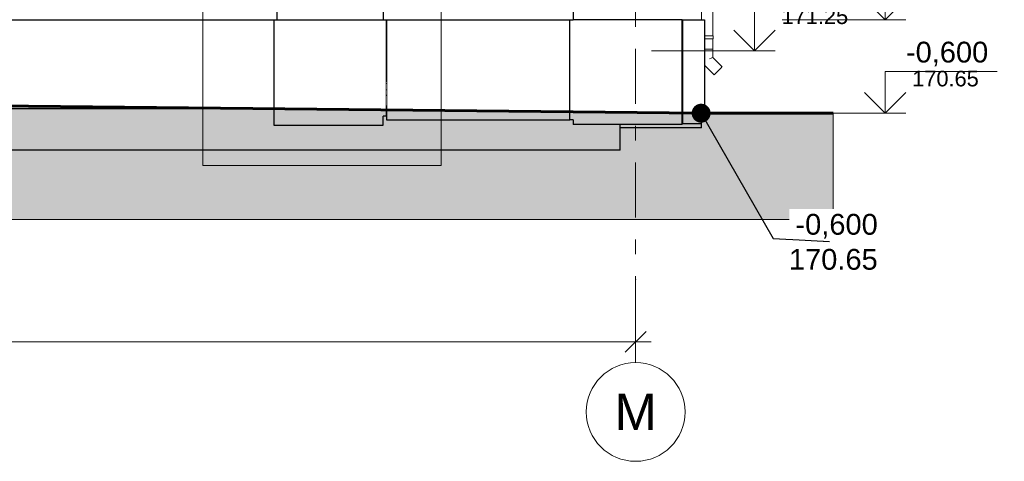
# Model space of a CAD drawing. Header units: millimetres. Extents: x -28821 to 130709, y -7627 to 10914.
# Tile 41 of 111: x 54045 to 63519, y -7627 to -3377. Entities that reach past the tile are written whole.
import ezdxf
from ezdxf.enums import TextEntityAlignment as Align

# ---------------------------------------------------------------- set-up
doc = ezdxf.new("R2010")
doc.units = ezdxf.units.MM
doc.header["$MEASUREMENT"] = 0
doc.set_wipeout_variables(frame=1)
doc.linetypes.add('Wipeout_Contour', pattern=[1000, 0, -1000])
doc.linetypes.add('Штрих-Штриховая', pattern=[1093.611073, 529.166651, -211.666656, 141.111112, -211.666656])
for name, color, linetype, lineweight in [('1 Молдинги_Ном._пера__41', 7, 'Continuous', 60), ('1_Утеплитель_Ном._пера__21', 7, 'Continuous', 30), ('1_Цоколь_Ном._пера__21', 7, 'Continuous', 30), ('2D - Общий_Ном._пера__2', 8, 'Continuous', 15), ('2D - Общий_Ном._пера__74', 255, 'Continuous', 0), ('Аннотация - Выносная Надпись.Фасад фрагмент_Ном._пера__120', 7, 'Continuous', 5), ('Конструктив - Стены Внутренние несущие_Ном._пера__21', 7, 'Continuous', 30), ('Конструктив - Стены Несущие_Ном._пера__21', 7, 'Continuous', 30), ('Новый_1 ВОДОСТОК_Ном._пера__141', 7, 'Continuous', 20), ('Размер - Общий_Ном._пера__1', 7, 'Continuous', 15), ('Размер - Отметка Уровня_Ном._пера__1', 7, 'Continuous', 15), ('Размер - Отметка Уровня_Ном._пера__120', 7, 'Continuous', 5), ('Элемент Модели - Оси_Ном._пера__1', 7, 'Continuous', 15), ('Элемент Модели - Оси_Ном._пера__2', 8, 'Continuous', 15)]:
    doc.layers.add(name, color=color, linetype=linetype, lineweight=lineweight)
for name, color, linetype in [('1_Покрытие пола', 7, 'Continuous'), ('1_Утеплитель', 7, 'Continuous'), ('1_Цоколь', 7, 'Continuous'), ('Конструктив - Перекрытия', 7, 'Continuous'), ('Конструктив - Стены Внутренние несущие', 7, 'Continuous'), ('Конструктив - Стены Несущие', 7, 'Continuous'), ('Новый_1 ВОДОСТОК', 7, 'Continuous'), ('Размер - Общий', 7, 'Continuous'), ('Размер - Отметка Уровня', 7, 'Continuous'), ('Элемент Модели - Оси', 7, 'Continuous')]:
    doc.layers.add(name, color=color, linetype=linetype)
doc.layers.add('1_Покрытие пола_Ном._пера__89', color=7, linetype='Continuous', lineweight=20, true_color=0x71cebe)
doc.layers.add('Конструктив - Перекрытия_Ном._пера__89', color=7, linetype='Continuous', lineweight=20, true_color=0x71cebe)
doc.styles.add('СГЕНЕРИР_СТИЛЬ_1', font='arial.ttf')
doc.styles.add('СГЕНЕРИР_СТИЛЬ_2', font='arial.ttf')
doc.dimstyles.new('СГЕНЕРИР_СТИЛЬ__1', dxfattribs={"dimtxt": 200, "dimasz": 190, "dimexe": 0.18, "dimexo": 0.0625, "dimgap": 0, "dimtad": 1, "dimtih": 1, "dimtoh": 1, "dimdec": 0, "dimzin": 0, "dimdsep": 46, "dimtxsty": 'СГЕНЕРИР_СТИЛЬ_2', "dimblk": 'ARROWHEAD_6', "dimblk1": 'ARROWHEAD_6', "dimblk2": 'ARROWHEAD_6', "dimcen": 0.09, "dimclrd": 7, "dimclre": 7, "dimclrt": 7, "dimazin": 0, "dimtfac": 1, "dimtdec": 4, "dimtmove": 0, "dimatfit": 3, "dimfxl": 1, "dimtolj": 1, "dimtzin": 0, "dimarcsym": 0})
doc.dimstyles.new('СГЕНЕРИР_СТИЛЬ__4', dxfattribs={"dimtxt": 0.18, "dimasz": 364.8, "dimexe": 0.18, "dimexo": 0.0625, "dimgap": 0, "dimtad": 0, "dimtih": 1, "dimtoh": 1, "dimdec": 4, "dimzin": 0, "dimdsep": 46, "dimcen": 0.09, "dimadec": 0, "dimazin": 0, "dimtfac": 1, "dimtdec": 4, "dimtmove": 0, "dimatfit": 3, "dimldrblk": 'ARROWHEAD_11', "dimfxl": 1, "dimtolj": 1, "dimtzin": 0, "dimarcsym": 0})

# ---------------------------------------------------------------- blocks, each defined once
blk = doc.blocks.new('Элемент Разреза_93_2', base_point=(35395.8, -3677.2))
at = {"layer": 'Конструктив - Стены Несущие_Ном._пера__21', "color": 7, "linetype": 'Continuous', "lineweight": 30}
for p, q in [((57573.4, -3977.2), (57570.7, -3977.2)), ((60421.6, -3977.2), (60418.9, -3977.2))]:
    blk.add_line(p, q, dxfattribs=at)
blk = doc.blocks.new('Элемент Разреза_98_2', base_point=(35395.8, -3677.2))
at = {"layer": 'Новый_1 ВОДОСТОК_Ном._пера__141', "color": 7, "linetype": 'Continuous', "lineweight": 20}
for p, q in [((60688.7, 442.8), (60688.7, 422.8)), ((60688.7, 442.8), (60898.7, 442.8)), ((60688.7, 422.8), (60688.7, 272.8)), ((60688.7, 422.8), (60898.7, 422.8)), ((60798.7, 272.8), (60855.9, 422.8)), ((60898.7, 422.8), (60898.7, 442.8)), ((60688.7, 272.8), (60688.7, 222.8)), ((60688.7, 272.8), (60798.7, 272.8)), ((60688.7, 222.8), (60688.7, -136.9)), ((60688.7, 222.8), (60798.7, 222.8)), ((60798.7, 222.8), (60798.7, 272.8)), ((60798.7, 222.8), (60798.7, -169.5)), ((60688.7, -136.9), (60605, -265.6)), ((60692.9, -138.2), (60688.7, -136.9)), ((60704.8, -141.7), (60692.9, -138.2)), ((60722.7, -147), (60704.8, -141.7)), ((60798.7, -169.5), (60715, -298.2)), ((60782.6, -164.8), (60764.8, -159.5)), ((60794.5, -168.3), (60782.6, -164.8)), ((60798.7, -169.5), (60794.5, -168.3)), ((60609.2, -266.9), (60605, -265.6)), ((60605, -265.6), (60605, -692)), ((60621.1, -270.4), (60609.2, -266.9)), ((60639, -275.7), (60621.1, -270.4)), ((60698.9, -293.5), (60681.1, -288.2)), ((60710.8, -297), (60698.9, -293.5)), ((60715, -298.2), (60710.8, -297)), ((60715, -298.2), (60715, -692)), ((60605, -692), (60605, -3377.2)), ((60609.2, -692), (60605, -692)), ((60621.1, -692), (60609.2, -692)), ((60639, -692), (60621.1, -692)), ((60660, -692), (60639, -692)), ((60681.1, -692), (60660, -692)), ((60698.9, -692), (60681.1, -692)), ((60710.8, -692), (60698.9, -692)), ((60715, -692), (60710.8, -692)), ((60715, -692), (60715, -1532.2)), ((60605.1, -1532.2), (60607.1, -1532.2)), ((60605.1, -1562.2), (60605.1, -1532.2)), ((60605.1, -1562.2), (60607.1, -1562.2)), ((60607.1, -1532.2), (60660.1, -1532.2)), ((60607.1, -1562.2), (60607.1, -1532.2)), ((60607.1, -1562.2), (60660.1, -1562.2)), ((60660.1, -1532.2), (60681.9, -1532.2)), ((60660.1, -1562.2), (60681.9, -1562.2)), ((60681.9, -1532.2), (60700.4, -1532.2)), ((60681.9, -1562.2), (60700.4, -1562.2)), ((60700.4, -1532.2), (60712.8, -1532.2)), ((60700.4, -1562.2), (60712.8, -1562.2)), ((60712.8, -1532.2), (60717.1, -1532.2)), ((60712.8, -1562.2), (60717.1, -1562.2)), ((60715, -1562.2), (60715, -3532.2)), ((60717.1, -1562.2), (60717.1, -1532.2)), ((60634.2, -3532.2), (60660.1, -3532.2)), ((60634.2, -3562.2), (60660.1, -3562.2)), ((60660.1, -3532.2), (60681.9, -3532.2)), ((60660.1, -3562.2), (60681.9, -3562.2)), ((60681.9, -3532.2), (60700.4, -3532.2)), ((60681.9, -3562.2), (60700.4, -3562.2)), ((60700.4, -3532.2), (60712.8, -3532.2)), ((60700.4, -3562.2), (60712.8, -3562.2)), ((60712.8, -3532.2), (60717.1, -3532.2)), ((60712.8, -3562.2), (60717.1, -3562.2)), ((60715, -3562.2), (60715, -3662.2)), ((60717.1, -3562.2), (60717.1, -3532.2)), ((60639, -3662.2), (60634.2, -3662.2)), ((60660, -3662.2), (60639, -3662.2)), ((60681.1, -3662.2), (60660, -3662.2)), ((60698.9, -3662.2), (60681.1, -3662.2)), ((60710.8, -3662.2), (60698.9, -3662.2)), ((60715, -3662.2), (60710.8, -3662.2)), ((60715, -3662.2), (60715, -3739.5)), ((60639, -3771), (60634.2, -3772.9)), ((60698.9, -3746.1), (60681.1, -3753.5)), ((60710.8, -3741.2), (60698.9, -3746.1)), ((60715, -3739.5), (60710.8, -3741.2)), ((60715, -3739.5), (60805, -3829.4)), ((60634.2, -3814.2), (60727.2, -3907.2)), ((60751.2, -3883.2), (60738.6, -3895.8)), ((60766.1, -3868.3), (60751.2, -3883.2)), ((60781, -3853.4), (60766.1, -3868.3)), ((60793.6, -3840.8), (60781, -3853.4)), ((60802, -3832.4), (60793.6, -3840.8)), ((60805, -3829.4), (60802, -3832.4)), ((60730.2, -3904.2), (60727.2, -3907.2)), ((60738.6, -3895.8), (60730.2, -3904.2))]:
    blk.add_line(p, q, dxfattribs=at)
blk = doc.blocks.new('Элемент Разреза_103_2', base_point=(35395.8, -3677.2))
at = {"layer": 'Конструктив - Стены Внутренние несущие_Ном._пера__21', "color": 7, "linetype": 'Continuous', "lineweight": 30}
for q in [(59821.5, -4384.3), (30351.5, -4632.2)]:
    blk.add_line((59821.5, -4632.2), q, dxfattribs=at)
blk = doc.blocks.new('Элемент Разреза_119_2', base_point=(35395.8, -3677.2))
at = {"layer": '1_Цоколь_Ном._пера__21', "color": 7, "linetype": 'Continuous', "lineweight": 30}
for p, q in [((60604.2, -3377.2), (60634.2, -3377.2)), ((60634.2, -3377.2), (60634.2, -4330.2)), ((60634.2, -4330.2), (60604.2, -4330.2))]:
    blk.add_line(p, q, dxfattribs=at)
blk = doc.blocks.new('Элемент Разреза_120_2', base_point=(35395.8, -3677.2))
at = {"layer": '1_Цоколь_Ном._пера__21', "color": 7, "linetype": 'Continuous', "lineweight": 30}
for p, q in [((60421.6, -3377.2), (60604.2, -3377.2)), ((60421.6, -3377.2), (60421.6, -4377.2)), ((60604.2, -4377.2), (60604.2, -4330.2)), ((60421.6, -4377.2), (60604.2, -4377.2))]:
    blk.add_line(p, q, dxfattribs=at)
blk = doc.blocks.new('Элемент Разреза_122_2', base_point=(35395.8, -3677.2))
at = {"layer": '1_Цоколь_Ном._пера__21', "color": 7, "linetype": 'Continuous', "lineweight": 30}
for p, q in [((57573.4, -3377.2), (57573.4, -4340.3)), ((57573.4, -3377.2), (59338.9, -3377.2)), ((57573.4, -4340.3), (59338.9, -4340.3))]:
    blk.add_line(p, q, dxfattribs=at)
blk = doc.blocks.new('Элемент Разреза_123_2', base_point=(35395.8, -3677.2))
at = {"layer": '1_Цоколь_Ном._пера__21', "color": 7, "linetype": 'Continuous', "lineweight": 30}
for p, q in [((59338.9, -3377.2), (59368.9, -3377.2)), ((59338.9, -4340.3), (59338.9, -3377.2)), ((59368.9, -4340.3), (59338.9, -4340.3))]:
    blk.add_line(p, q, dxfattribs=at)
blk = doc.blocks.new('Элемент Разреза_124_2', base_point=(35395.8, -3677.2))
at = {"layer": '1_Цоколь_Ном._пера__21', "color": 7, "linetype": 'Continuous', "lineweight": 30}
for p, q in [((60418.9, -3377.2), (59368.9, -3377.2)), ((60418.9, -4384.3), (60418.9, -3377.2)), ((59368.9, -4340.3), (59368.9, -4384.3)), ((60418.9, -4384.3), (59368.9, -4384.3))]:
    blk.add_line(p, q, dxfattribs=at)
blk = doc.blocks.new('Элемент Разреза_125_2', base_point=(35395.8, -3677.2))
at = {"layer": '1_Цоколь_Ном._пера__21', "color": 7, "linetype": 'Continuous', "lineweight": 30}
for p, q in [((47171.5, -3377.2), (47896.5, -3377.2)), ((47171.5, -3377.2), (47171.5, -3967.2)), ((48006.5, -3377.2), (56490.3, -3377.2)), ((47171.5, -4187.2), (47171.5, -4233)), ((47171.5, -4233), (56490.3, -4233))]:
    blk.add_line(p, q, dxfattribs=at)
blk = doc.blocks.new('Элемент Разреза_126_2', base_point=(35395.8, -3677.2))
at = {"layer": '1_Цоколь_Ном._пера__21', "color": 7, "linetype": 'Continuous', "lineweight": 30}
for p, q in [((57540.7, -3377.2), (57570.7, -3377.2)), ((57570.7, -3377.2), (57570.7, -4307.2)), ((57570.7, -4307.2), (57540.7, -4307.2))]:
    blk.add_line(p, q, dxfattribs=at)
blk = doc.blocks.new('Элемент Разреза_127_2', base_point=(35395.8, -3677.2))
at = {"layer": '1_Цоколь_Ном._пера__21', "color": 7, "linetype": 'Continuous', "lineweight": 30}
for p, q in [((56490.3, -3377.2), (57540.7, -3377.2)), ((56490.3, -3377.2), (56490.3, -4392.5)), ((57540.7, -4392.5), (57540.7, -4307.2)), ((56490.3, -4392.5), (57540.7, -4392.5))]:
    blk.add_line(p, q, dxfattribs=at)
blk = doc.blocks.new('Элемент Разреза_148_2', base_point=(35395.8, -3677.2))
at = {"layer": '1_Утеплитель_Ном._пера__21', "color": 7, "linetype": 'Continuous', "lineweight": 30}
blk.add_line((59368.9, -1176.6), (59368.9, -3377.2), dxfattribs=at)
blk = doc.blocks.new('Элемент Разреза_149_2', base_point=(35395.8, -3677.2))
at = {"layer": '1_Утеплитель_Ном._пера__21', "color": 7, "linetype": 'Continuous', "lineweight": 30}
blk.add_line((57540.5, -1176.6), (57540.5, -3377.2), dxfattribs=at)
blk = doc.blocks.new('Элемент Разреза_150_2', base_point=(35395.8, -3677.2))
at = {"layer": '1_Утеплитель_Ном._пера__21', "color": 7, "linetype": 'Continuous', "lineweight": 30}
blk.add_line((56519.4, -1176.6), (56519.4, -3377.2), dxfattribs=at)
blk = doc.blocks.new('Элемент Разреза_155_2', base_point=(35395.8, -3677.2))
at = {"layer": '1_Цоколь_Ном._пера__21', "color": 7, "linetype": 'Continuous', "lineweight": 30}
for p, q in [((60388.9, -4386.5), (60388.9, -4384.3)), ((60418.9, -4386.5), (60388.9, -4386.5)), ((60418.9, -4384.3), (60418.9, -4386.5))]:
    blk.add_line(p, q, dxfattribs=at)
blk = doc.blocks.new('Элемент Разреза_158_2', base_point=(35395.8, -3677.2))
at = {"layer": '1_Цоколь_Ном._пера__21', "color": 7, "linetype": 'Continuous', "lineweight": 30}
for q in [(59821.5, -4417.4), (60604.2, -4377.2)]:
    blk.add_line((60604.2, -4417.4), q, dxfattribs=at)
blk = doc.blocks.new('Элемент Разреза_162_2', base_point=(35395.8, -3677.2))
at = {"color": 254, "linetype": 'Wipeout_Contour', "lineweight": 0, "ltscale": 230887.99257}
blk.add_wipeout([(57570.7, -4207.2), (57573.4, -4207.2), (57573.4, -4107.2), (57570.7, -4107.2)], dxfattribs=at).dxf.layer = 'Конструктив - Перекрытия'
at = {"layer": 'Конструктив - Перекрытия_Ном._пера__89', "linetype": 'Continuous', "lineweight": 20, "true_color": 0x71cebe}
h = blk.add_hatch(dxfattribs=at)
h.set_pattern_fill('СЕТКА_50X100_0002', color=123, style=0, pattern_type=2)
h.set_pattern_definition([(360, (35395.8, -3677.2), (0, 1000), []), (90, (35395.77, -3677.2), (-500, 0), [])])
h.paths.add_polyline_path([(57570.7, -4207.2), (57573.4, -4207.2), (57573.4, -4107.2), (57570.7, -4107.2)])
at = {"layer": 'Конструктив - Перекрытия_Ном._пера__89', "color": 123, "linetype": 'Continuous', "lineweight": 20, "true_color": 0x71cebe}
blk.add_line((57570.7, -4207.2), (57573.4, -4207.2), dxfattribs=at)
blk = doc.blocks.new('Элемент Разреза_163_2', base_point=(35395.8, -3677.2))
at = {"color": 254, "linetype": 'Wipeout_Contour', "lineweight": 0, "ltscale": 230865.10173}
blk.add_wipeout([(57570.7, -4052.2), (57570.7, -4102.2), (57573.4, -4102.2), (57573.4, -4052.2)], dxfattribs=at).dxf.layer = '1_Покрытие пола'
at = {"color": 254, "linetype": 'Wipeout_Contour', "lineweight": 0, "ltscale": 230849.674302}
blk.add_wipeout([(57570.7, -3992.2), (57570.7, -4052.2), (57573.4, -4052.2), (57573.4, -3992.2)], dxfattribs=at).dxf.layer = '1_Покрытие пола'
at = {"color": 254, "linetype": 'Wipeout_Contour', "lineweight": 0, "ltscale": 230872.877037}
blk.add_wipeout([(57570.7, -4102.2), (57570.7, -4107.2), (57573.4, -4107.2), (57573.4, -4102.2)], dxfattribs=at).dxf.layer = '1_Покрытие пола'
at = {"layer": '1_Покрытие пола', "linetype": 'Continuous', "lineweight": 0, "true_color": 0x000000}
h = blk.add_hatch(dxfattribs=at)
h.set_pattern_fill('СЕТКА_150Х150_0002', color=18, style=0, pattern_type=2)
h.set_pattern_definition([(0, (35395.77, -3677.2), (0, 150), []), (90, (35395.77, -3677.2), (-150, 0), [])])
h.paths.add_polyline_path([(57570.7, -4102.2), (57570.7, -4107.2), (57573.4, -4107.2), (57573.4, -4102.2)])
at = {"layer": '1_Покрытие пола_Ном._пера__89', "linetype": 'Continuous', "lineweight": 20, "true_color": 0x71cebe}
h = blk.add_hatch(dxfattribs=at)
h.set_pattern_fill('СЕТКА_50X100_0002', color=123, style=0, pattern_type=2)
h.set_pattern_definition([(360, (35395.8, -3677.2), (0, 1000), []), (90, (35395.77, -3677.2), (-500, 0), [])])
h.paths.add_polyline_path([(57570.7, -3992.2), (57570.7, -4052.2), (57573.4, -4052.2), (57573.4, -3992.2)])
at = {"layer": '1_Покрытие пола_Ном._пера__89', "color": 123, "linetype": 'Continuous', "lineweight": 20, "true_color": 0x71cebe}
for p, q in [((57573.4, -4052.2), (57570.7, -4052.2)), ((57573.4, -4102.2), (57570.7, -4102.2)), ((57570.7, -4107.2), (57573.4, -4107.2))]:
    blk.add_line(p, q, dxfattribs=at)
at = {"color": 254, "linetype": 'Wipeout_Contour', "lineweight": 0, "ltscale": 230839.239592}
blk.add_wipeout([(57570.7, -3977.2), (57570.7, -3992.2), (57573.4, -3992.2), (57573.4, -3977.2)], dxfattribs=at).dxf.layer = '1_Покрытие пола'
at = {"layer": '1_Покрытие пола', "linetype": 'Continuous', "lineweight": 0, "true_color": 0x000000}
h = blk.add_hatch(dxfattribs=at)
h.set_pattern_fill('СЕТКА_150Х150_0002', color=18, style=0, pattern_type=2)
h.set_pattern_definition([(0, (35395.77, -3677.2), (0, 150), []), (90, (35395.77, -3677.2), (-150, 0), [])])
h.paths.add_polyline_path([(57570.7, -3977.2), (57570.7, -3992.2), (57573.4, -3992.2), (57573.4, -3977.2)])
at = {"layer": '1_Покрытие пола_Ном._пера__89', "color": 123, "linetype": 'Continuous', "lineweight": 20, "true_color": 0x71cebe}
blk.add_line((57573.4, -3992.2), (57570.7, -3992.2), dxfattribs=at)
blk = doc.blocks.new('Стандартный Маркер Сетки[14]_2', base_point=(59971.5, 422.8))
at = {"layer": 'Элемент Модели - Оси_Ном._пера__1', "color": 7, "linetype": 'Continuous', "lineweight": 15}
blk.add_circle((59971.5, -7152.2), 475, dxfattribs=at)
at = {"layer": 'Элемент Модели - Оси_Ном._пера__2', "color": 8, "linetype": 'Штрих-Штриховая', "lineweight": 15}
for p, q in [((59971.5, -377.2), (59971.5, 422.8)), ((59971.5, -377.2), (59971.5, -5877.2)), ((59971.5, -5877.2), (59971.5, -6677.2))]:
    blk.add_line(p, q, dxfattribs=at)
blk.add_point((59971.5, -5877.2), dxfattribs=at)
blk.add_point((59971.5, -5877.2), dxfattribs=at)
at = {"layer": 'Элемент Модели - Оси_Ном._пера__1', "color": 7, "lineweight": 15, "style": 'СГЕНЕРИР_СТИЛЬ_1'}
blk.add_attdef('AC_MarkerText_1', text='', height=350, rotation=360, dxfattribs=at).set_placement((59971.5, -6977.2), align=Align.TOP_CENTER)
blk = doc.blocks.new('*D203', base_point=(35395.8, -3677.2))
at = {"layer": 'Размер - Общий_Ном._пера__1', "color": 7, "linetype": 'Continuous', "lineweight": 15, "transparency": 16777216}
for p, q in [((26671.5, -6664.7), (26671.5, -6289.7)), ((59971.5, -6664.7), (59971.5, -6289.7)), ((26771.5, -6377.2), (26571.5, -6577.2)), ((59871.5, -6577.2), (60071.5, -6377.2)), ((26521.5, -6477.2), (26671.5, -6477.2)), ((26671.5, -6477.2), (59971.5, -6477.2)), ((59971.5, -6477.2), (60121.5, -6477.2))]:
    blk.add_line(p, q, dxfattribs=at)
at = {"layer": 'Размер - Общий_Ном._пера__1', "color": 7, "lineweight": 15, "transparency": 16777216, "insert": (42902, -6437.2), "char_height": 200, "attachment_point": 7, "style": 'СГЕНЕРИР_СТИЛЬ_2'}
blk.add_mtext('\\A1;33\\~300', dxfattribs=at)
blk = doc.blocks.new('ARROWHEAD_6')
at = {"color": 0, "linetype": 'Continuous', "lineweight": 0}
for p, q in [((-0.5, -0.5), (0.5, 0.5)), ((0, 0), (-1, 0))]:
    blk.add_line(p, q, dxfattribs=at)
blk = doc.blocks.new('ARROWHEAD_11')
at = {"color": 0, "linetype": 'Continuous', "lineweight": 0}
blk.add_line((0, 0), (-1, 0), dxfattribs=at)
at = {"color": 0, "linetype": 'Continuous', "lineweight": 0, "const_width": 0.25, "flags": 128}
blk.add_lwpolyline([(-0.125, 0, 1), (0.125, 0, 1)], format="xyb", close=True, dxfattribs=at)
blk = doc.blocks.new('Отметка высоты (ГОСТ)[18]_2', base_point=(62372.1, -3377.2))
at = {"layer": 'Размер - Отметка Уровня_Ном._пера__120', "color": 7, "linetype": 'Continuous', "lineweight": 5}
for p, q in [((62372.1, -3377.2), (62372.1, -2977.2)), ((62372.1, -2977.2), (63518.6, -2977.2)), ((62372.1, -3377.2), (62172.1, -3177.2)), ((62372.1, -3377.2), (62572.1, -3177.2)), ((61382, -3377.2), (62572.1, -3377.2))]:
    blk.add_line(p, q, dxfattribs=at)
at = {"layer": 'Размер - Отметка Уровня_Ном._пера__120', "color": 7, "lineweight": 5, "insert": (62572.1, -2947.5), "char_height": 200, "attachment_point": 7, "style": 'СГЕНЕРИР_СТИЛЬ_1'}
blk.add_mtext('\\A1;+0,300{\\H0.66x;\\S^  ;}', dxfattribs=at)
at = {"layer": 'Размер - Отметка Уровня_Ном._пера__120', "color": 7, "lineweight": 5, "style": 'СГЕНЕРИР_СТИЛЬ_1'}
blk.add_attdef('addText', text='', height=150, dxfattribs=at).set_placement((62632.1, -3212.9), align=Align.BOTTOM_LEFT)
blk = doc.blocks.new('Отметка высоты (ГОСТ)[22]_2', base_point=(62372.1, -4277.2))
at = {"layer": 'Размер - Отметка Уровня_Ном._пера__120', "color": 7, "linetype": 'Continuous', "lineweight": 5}
for p, q in [((62372.1, -4277.2), (62372.1, -3877.2)), ((62372.1, -3877.2), (63449.8, -3877.2)), ((62372.1, -4277.2), (62172.1, -4077.2)), ((62372.1, -4277.2), (62572.1, -4077.2)), ((61382, -4277.2), (62572.1, -4277.2))]:
    blk.add_line(p, q, dxfattribs=at)
at = {"layer": 'Размер - Отметка Уровня_Ном._пера__120', "color": 7, "lineweight": 5, "insert": (62572.1, -3847.5), "char_height": 200, "attachment_point": 7, "style": 'СГЕНЕРИР_СТИЛЬ_1'}
blk.add_mtext('\\A1;-0,600{\\H0.66x;\\S^  ;}', dxfattribs=at)
at = {"layer": 'Размер - Отметка Уровня_Ном._пера__120', "color": 7, "lineweight": 5, "style": 'СГЕНЕРИР_СТИЛЬ_1'}
blk.add_attdef('addText', text='', height=150, dxfattribs=at).set_placement((62632.1, -4064), align=Align.BOTTOM_LEFT)
blk = doc.blocks.new('Отметка высоты (ГОСТ)[25]_2', base_point=(61115.3, -3677.2))
at = {"layer": 'Размер - Отметка Уровня_Ном._пера__120', "color": 7, "linetype": 'Continuous', "lineweight": 5}
for p, q in [((61115.3, -3677.2), (61115.3, -3277.2)), ((61115.3, -3277.2), (62101.7, -3277.2)), ((61115.3, -3677.2), (60915.3, -3477.2)), ((61115.3, -3677.2), (61315.3, -3477.2)), ((60125.2, -3677.2), (61315.3, -3677.2))]:
    blk.add_line(p, q, dxfattribs=at)
at = {"layer": 'Размер - Отметка Уровня_Ном._пера__120', "color": 7, "lineweight": 5, "insert": (61315.3, -3247.5), "char_height": 200, "attachment_point": 7, "style": 'СГЕНЕРИР_СТИЛЬ_1'}
blk.add_mtext('\\A1;0,000{\\H0.66x;\\S^  ;}', dxfattribs=at)
at = {"layer": 'Размер - Отметка Уровня_Ном._пера__120', "color": 7, "lineweight": 5, "style": 'СГЕНЕРИР_СТИЛЬ_1'}
blk.add_attdef('addText', text='', height=150, dxfattribs=at).set_placement((61375.3, -3464), align=Align.BOTTOM_LEFT)

msp = doc.modelspace()

# ---------------------------------------------------------------- block references
at = {"layer": '1_Утеплитель', "lineweight": 0}
for name in ['Элемент Разреза_150_2', 'Элемент Разреза_149_2', 'Элемент Разреза_148_2']:
    msp.add_blockref(name, (35395.8, -3677.2), dxfattribs=at)
at = {"layer": '1_Цоколь', "lineweight": 0}
for name in ['Элемент Разреза_125_2', 'Элемент Разреза_127_2', 'Элемент Разреза_126_2', 'Элемент Разреза_122_2', 'Элемент Разреза_123_2', 'Элемент Разреза_124_2', 'Элемент Разреза_120_2', 'Элемент Разреза_119_2', 'Элемент Разреза_158_2', 'Элемент Разреза_155_2']:
    msp.add_blockref(name, (35395.8, -3677.2), dxfattribs=at)
at = {"layer": 'Конструктив - Стены Внутренние несущие', "lineweight": 0}
msp.add_blockref('Элемент Разреза_103_2', (35395.8, -3677.2), dxfattribs=at)
at = {"layer": 'Конструктив - Стены Несущие', "lineweight": 0}
msp.add_blockref('Элемент Разреза_93_2', (35395.8, -3677.2), dxfattribs=at)
at = {"layer": 'Новый_1 ВОДОСТОК', "lineweight": 0}
msp.add_blockref('Элемент Разреза_98_2', (35395.8, -3677.2), dxfattribs=at)
at = {"layer": 'Размер - Отметка Уровня', "color": 104, "linetype": 'Continuous', "lineweight": 15, "true_color": 0x029e21}
msp.add_blockref('Отметка высоты (ГОСТ)[18]_2', (62372.1, -3377.2), dxfattribs=at)
for name, p, values in [('Отметка высоты (ГОСТ)[25]_2', (61115.3, -3677.2), {'addText': '171.25'}), ('Отметка высоты (ГОСТ)[22]_2', (62372.1, -4277.2), {'addText': '170.65'})]:
    msp.add_blockref(name, p, dxfattribs=at).add_auto_attribs(values)
at = {"layer": 'Элемент Модели - Оси', "color": 8, "linetype": 'Continuous', "lineweight": 15}
msp.add_blockref('Стандартный Маркер Сетки[14]_2', (59971.5, 422.8), dxfattribs=at).add_auto_attribs({'AC_MarkerText_1': 'М'})

# ---------------------------------------------------------------- texts
at = {"layer": 'Размер - Отметка Уровня_Ном._пера__1', "color": 7, "linetype": 'Continuous', "lineweight": 15, "insert": (61446.1, -5786.3), "char_height": 200, "attachment_point": 7, "style": 'СГЕНЕРИР_СТИЛЬ_1'}
msp.add_mtext('\\A1;170.65', dxfattribs=at)

# ---------------------------------------------------------------- dimensions: what is measured, and where the dimension line sits
at = {"layer": 'Размер - Общий', "color": 7, "linetype": 'Continuous', "lineweight": 15}
dim = msp.add_linear_dim(base=(59971.5, -6477.2), p1=(26671.5, -6477.2), p2=(59971.5, -6477.2), dimstyle='СГЕНЕРИР_СТИЛЬ__1', dxfattribs=at)
dim.commit()
dim.dimension.update_dxf_attribs({"geometry": '*D203', "text_midpoint": (43321.2, -6337.2), "dimtype": 160})

# ---------------------------------------------------------------- next in the draw order: block references
at = {"layer": 'Конструктив - Перекрытия', "lineweight": 0}
msp.add_blockref('Элемент Разреза_162_2', (35395.8, -3677.2), dxfattribs=at)

# ---------------------------------------------------------------- next in the draw order: block references
at = {"layer": '1_Покрытие пола', "lineweight": 0}
msp.add_blockref('Элемент Разреза_163_2', (35395.8, -3677.2), dxfattribs=at)

# ---------------------------------------------------------------- next in the draw order: hatches: boundary and pattern name
at = {"layer": '2D - Общий_Ном._пера__2', "linetype": 'Continuous', "lineweight": 15}
h = msp.add_hatch(dxfattribs=at)
h.set_pattern_fill('ГРУНТ_02_0002', color=8, style=0, pattern_type=2)
h.set_pattern_definition([(45, (35395.77, -3677.2), (-275.7716, 275.7716), []), (45, (35303.84, -3585.3), (-551.543, 551.543), []), (45, (35211.9, -3493.35), (-551.543, 551.543), []), (135, (35120, -3401.42), (91.9239, 91.9239), [390, -390])])
h.paths.add_polyline_path([(27001.5, -5298.7), (61871.5, -5298.7), (61871.5, -4277.2), (60601.5, -4277.2), (27001.5, -3927.2)])

# ---------------------------------------------------------------- next in the draw order: linework, layer by layer
at = {"layer": '1 Молдинги_Ном._пера__41', "color": 7, "linetype": 'Continuous', "lineweight": 60}
msp.add_lwpolyline([(61871.5, -4277.2), (60601.5, -4277.2), (27001.5, -3927.2), (27001.5, -5379.7)], dxfattribs=at)
at = {"layer": '2D - Общий_Ном._пера__74', "color": 255, "linetype": 'Continuous', "lineweight": 0, "flags": 128}
msp.add_lwpolyline([(27001.5, -5298.7), (61871.5, -5298.7), (61871.5, -4277.2), (60601.5, -4277.2), (27001.5, -3927.2)], close=True, dxfattribs=at)
at = {"layer": 'Аннотация - Выносная Надпись.Фасад фрагмент_Ном._пера__120', "color": 7, "linetype": 'Continuous', "lineweight": 5}
msp.add_lwpolyline([(55806.5, 1365.2), (58099.2, 1365.2), (58099.2, -4780.4), (55806.5, -4780.4)], close=True, dxfattribs=at)

# ---------------------------------------------------------------- next in the draw order: wipeouts: each hides what was drawn before it
at = {"color": 7, "linetype": 'Wipeout_Contour', "lineweight": 15, "ltscale": 248591.79405}
msp.add_wipeout([(61451.4, -5199.1), (62381.6, -5199.1), (62381.6, -5513.4), (61451.4, -5513.4)], dxfattribs=at).dxf.layer = 'Размер - Отметка Уровня_Ном._пера__1'

# ---------------------------------------------------------------- next in the draw order: texts
at = {"layer": 'Размер - Отметка Уровня_Ном._пера__1', "color": 7, "linetype": 'Continuous', "lineweight": 15, "insert": (62301.1, -5483.7), "char_height": 200, "attachment_point": 9, "style": 'СГЕНЕРИР_СТИЛЬ_1'}
msp.add_mtext('\\A1;-0,600', dxfattribs=at)

# ---------------------------------------------------------------- next in the draw order: leaders
at = {"layer": 'Размер - Отметка Уровня_Ном._пера__1', "color": 7, "linetype": 'Continuous', "lineweight": 15, "annotation_type": 0, "has_hookline": 1, "hookline_direction": 0, "text_width": 770}
msp.add_leader([(60601.5, -4277.2), (61295.6, -5483.7), (61836, -5513.4)], dimstyle='СГЕНЕРИР_СТИЛЬ__4', dxfattribs=at)

doc.saveas('drawing.dxf')
